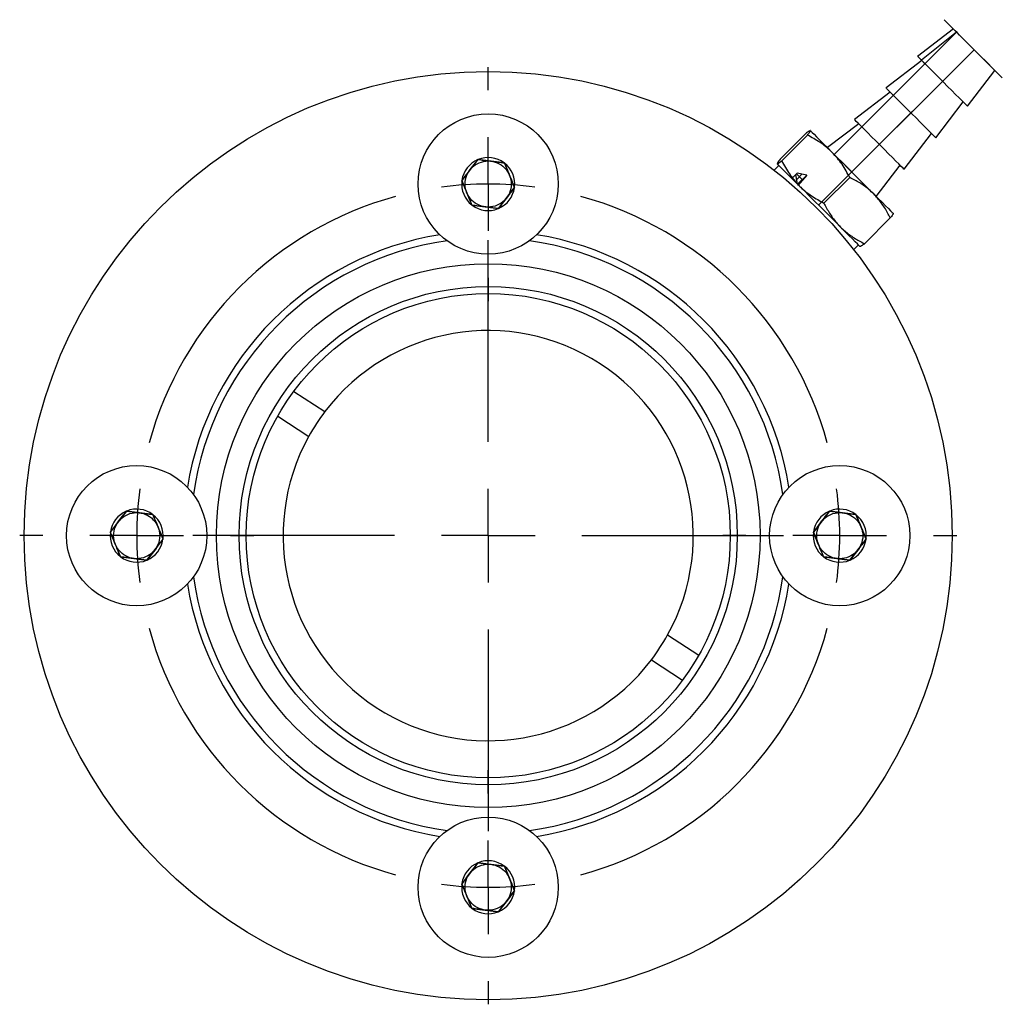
# Model space of a CAD drawing. Header units: inches. Extents: x 1.2 to 18.5, y 2.5 to 15.5.
# Tile 1 of 14: x 3.5 to 5.6, y 7.9 to 10. Entities that reach past the tile are written whole.
import ezdxf

# ---------------------------------------------------------------- set-up
doc = ezdxf.new("R2010")
doc.units = ezdxf.units.IN
doc.header["$MEASUREMENT"] = 0
doc.linetypes.add('CENTERX2', pattern=[0.8, 0.5, -0.1, 0.1, -0.1])
doc.layers.add('SLD-0', color=7, linetype='Continuous')

# ---------------------------------------------------------------- blocks, each defined once
blk = doc.blocks.new('SW_CENTERMARKSYMBOL_1')
at = {"layer": 'SLD-0', "color": 0}
for p, q in [((0.75, 0.95), (0.75, 0.9996)), ((0.75, 0.75), (0.75, 0.85)), ((0.75, 0.75), (0.75, 0.65)), ((0.75, 0.2), (0.75, 0.6303)), ((0.75, 0.55), (0.75, 0.5004)), ((0.75, 0), (0.75, 0.1)), ((-0.2, 0), (-0.2496, 0)), ((0, 0), (-0.1, 0)), ((0, 0), (0.1, 0)), ((0.55, 0), (0.1197, 0)), ((0.2, 0), (0.2496, 0)), ((0.75, 0), (0.65, 0)), ((0.75, 0), (0.75, -0.1)), ((0.75, 0), (0.85, 0)), ((0.95, 0), (1.3803, 0)), ((1.3, 0), (1.2504, 0)), ((1.5, 0), (1.4, 0)), ((1.5, 0), (1.6, 0)), ((1.7, 0), (1.7496, 0)), ((0.75, -0.2), (0.75, -0.6303)), ((0.75, -0.55), (0.75, -0.5004)), ((0.75, -0.75), (0.75, -0.65)), ((0.75, -0.75), (0.75, -0.85)), ((0.75, -0.95), (0.75, -0.9996))]:
    blk.add_line(p, q, dxfattribs=at)
for start, end in [(90, 97.6394), (82.3606, 90), (105.2789, 164.7211), (15.2789, 74.7211), (172.3606, 180), (0, 7.6394), (180, 187.6394), (352.3606, 0), (195.2789, 254.7211), (285.2789, 344.7211), (262.3606, 270), (270, 277.6394)]:
    blk.add_arc((0.75, 0), 0.75, start, end, dxfattribs=at)

msp = doc.modelspace()

# ---------------------------------------------------------------- linework, layer by layer
at = {"color": 7, "linetype": 'CENTERX2'}
for p, q in [((5.467, 9.9875), (5.5913, 9.8632)), ((5.4935, 9.961), (5.4187, 9.9011)), ((5.1994, 9.5918), (5.531, 9.9235)), ((5.4187, 9.9011), (5.4262, 9.8936)), ((5.1507, 9.6571), (5.1424, 9.6488)), ((5.152, 9.6585), (5.1642, 9.6463)), ((5.1526, 9.6469), (5.1637, 9.6579)), ((5.1739, 9.656), (5.1546, 9.6367))]:
    msp.add_line(p, q, dxfattribs=at)
at = {"color": 7, "linetype": 'Continuous'}
for p, q in [((5.4935, 9.961), (5.2326, 9.7001)), ((5.531, 9.9235), (5.4935, 9.961)), ((5.2701, 9.6626), (5.531, 9.9235)), ((4.4726, 9.6893), (4.4381, 9.6442)), ((4.529, 9.682), (4.4726, 9.6893)), ((5.2326, 9.7001), (5.2701, 9.6626)), ((4.5507, 9.6295), (4.529, 9.682)), ((4.4381, 9.6442), (4.4598, 9.5918)), ((5.1507, 9.6571), (5.1534, 9.6599)), ((5.1546, 9.6367), (5.1507, 9.6571)), ((5.1739, 9.656), (5.1534, 9.6599)), ((5.1739, 9.656), (5.155, 9.6341)), ((4.5162, 9.5844), (4.5507, 9.6295)), ((5.1546, 9.6367), (5.155, 9.6341)), ((4.4598, 9.5918), (4.5162, 9.5844)), ((3.7226, 8.9393), (3.6881, 8.8942)), ((3.779, 8.932), (3.7226, 8.9393)), ((3.8007, 8.8795), (3.779, 8.932)), ((5.2226, 8.9393), (5.1881, 8.8942)), ((5.279, 8.932), (5.2226, 8.9393)), ((5.3007, 8.8795), (5.279, 8.932)), ((3.6881, 8.8942), (3.7098, 8.8418)), ((5.1881, 8.8942), (5.2098, 8.8418)), ((3.7662, 8.8344), (3.8007, 8.8795)), ((5.2662, 8.8344), (5.3007, 8.8795)), ((3.7098, 8.8418), (3.7662, 8.8344)), ((5.2098, 8.8418), (5.2662, 8.8344)), ((4.4726, 8.1893), (4.4381, 8.1442)), ((4.529, 8.182), (4.4726, 8.1893)), ((4.5507, 8.1295), (4.529, 8.182)), ((4.4381, 8.1442), (4.4598, 8.0918)), ((4.5162, 8.0844), (4.5507, 8.1295)), ((4.4598, 8.0918), (4.5162, 8.0844))]:
    msp.add_line(p, q, dxfattribs=at)
at = {"color": 7, "linetype": 'Continuous', "lineweight": 25}
for p, q in [((5.4868, 9.9677), (5.4106, 9.9092)), ((5.4195, 9.9003), (5.3433, 9.8418)), ((5.5752, 9.8793), (5.5544, 9.9001)), ((5.5167, 9.8031), (5.5752, 9.8793)), ((5.3521, 9.833), (5.276, 9.7745)), ((5.4494, 9.7358), (5.5079, 9.8119)), ((5.2848, 9.7656), (5.2182, 9.7145)), ((5.1721, 9.7447), (5.1172, 9.6898)), ((5.1756, 9.7413), (5.1207, 9.6863)), ((5.382, 9.6684), (5.4405, 9.7446)), ((4.4726, 9.6893), (4.4723, 9.6889)), ((4.4731, 9.6893), (4.4726, 9.6893)), ((4.529, 9.682), (4.5285, 9.682)), ((4.5292, 9.6815), (4.529, 9.682)), ((5.1145, 9.6767), (5.1044, 9.6666)), ((5.322, 9.6106), (5.3732, 9.6772)), ((4.4384, 9.6446), (4.4381, 9.6442)), ((4.4381, 9.6442), (4.4382, 9.6438)), ((5.2657, 9.6512), (5.2107, 9.5963)), ((4.5504, 9.6291), (4.5507, 9.6295)), ((4.5507, 9.6295), (4.5505, 9.6299)), ((4.4596, 9.5922), (4.4598, 9.5918)), ((4.4598, 9.5918), (4.4603, 9.5917)), ((4.5157, 9.5844), (4.5162, 9.5844)), ((4.5162, 9.5844), (4.5165, 9.5848)), ((5.3523, 9.5646), (5.2973, 9.5097)), ((5.2741, 9.4969), (5.2842, 9.507)), ((4.0797, 9.1947), (4.146, 9.1515)), ((4.0453, 9.142), (4.1116, 9.0987)), ((3.7226, 8.9393), (3.7223, 8.9389)), ((3.7231, 8.9393), (3.7226, 8.9393)), ((3.779, 8.932), (3.7785, 8.932)), ((3.7792, 8.9315), (3.779, 8.932)), ((5.2226, 8.9393), (5.2223, 8.9389)), ((5.2231, 8.9393), (5.2226, 8.9393)), ((5.279, 8.932), (5.2785, 8.932)), ((5.2792, 8.9315), (5.279, 8.932)), ((3.6884, 8.8946), (3.6881, 8.8942)), ((3.6881, 8.8942), (3.6882, 8.8938)), ((5.1884, 8.8946), (5.1881, 8.8942)), ((5.1881, 8.8942), (5.1882, 8.8938)), ((3.8004, 8.8791), (3.8007, 8.8795)), ((3.8007, 8.8795), (3.8005, 8.8799)), ((5.3004, 8.8791), (5.3007, 8.8795)), ((5.3007, 8.8795), (5.3005, 8.8799)), ((3.7096, 8.8422), (3.7098, 8.8418)), ((5.2096, 8.8422), (5.2098, 8.8418)), ((3.7098, 8.8418), (3.7103, 8.8417)), ((3.7657, 8.8344), (3.7662, 8.8344)), ((3.7662, 8.8344), (3.7665, 8.8348)), ((5.2098, 8.8418), (5.2103, 8.8417)), ((5.2657, 8.8344), (5.2662, 8.8344)), ((5.2662, 8.8344), (5.2665, 8.8348)), ((4.8772, 8.675), (4.9435, 8.6317)), ((4.8428, 8.6222), (4.9091, 8.579)), ((4.4726, 8.1893), (4.4723, 8.1889)), ((4.4731, 8.1893), (4.4726, 8.1893)), ((4.529, 8.182), (4.5285, 8.182)), ((4.5292, 8.1815), (4.529, 8.182)), ((4.4384, 8.1446), (4.4381, 8.1442)), ((4.4381, 8.1442), (4.4382, 8.1438)), ((4.5504, 8.1291), (4.5507, 8.1295)), ((4.5507, 8.1295), (4.5505, 8.1299)), ((4.4596, 8.0922), (4.4598, 8.0918)), ((4.4598, 8.0918), (4.4603, 8.0917)), ((4.5157, 8.0844), (4.5162, 8.0844)), ((4.5162, 8.0844), (4.5165, 8.0848))]:
    msp.add_line(p, q, dxfattribs=at)
at = {"color": 7, "linetype": 'Continuous', "lineweight": 25, "flags": 128}
for points in [[(5.5544, 9.9001), (5.5469, 9.9076), (5.5388, 9.9157), (5.5304, 9.9241), (5.5221, 9.9324), (5.514, 9.9405), (5.5066, 9.9479), (5.5001, 9.9544), (5.4947, 9.9598), (5.4906, 9.9639), (5.4879, 9.9666), (5.4868, 9.9676), (5.4868, 9.9677)], [(5.4917, 9.8281), (5.4835, 9.8363), (5.4746, 9.8452), (5.4655, 9.8543), (5.4562, 9.8636), (5.4472, 9.8726), (5.4387, 9.8811), (5.431, 9.8888), (5.4242, 9.8956), (5.4187, 9.9011), (5.4145, 9.9053), (5.4118, 9.908), (5.4107, 9.9091), (5.4106, 9.9092)], [(5.4244, 9.7607), (5.4161, 9.769), (5.4073, 9.7778), (5.3981, 9.787), (5.3889, 9.7962), (5.3799, 9.8052), (5.3714, 9.8137), (5.3636, 9.8215), (5.3569, 9.8282), (5.3513, 9.8338), (5.3471, 9.838), (5.3444, 9.8407), (5.3433, 9.8418), (5.3433, 9.8418)], [(5.5167, 9.8031), (5.5162, 9.8036), (5.5141, 9.8057), (5.5105, 9.8093), (5.5054, 9.8144), (5.4991, 9.8207), (5.4917, 9.8281)], [(5.357, 9.6934), (5.3488, 9.7016), (5.34, 9.7105), (5.3308, 9.7196), (5.3216, 9.7289), (5.3125, 9.7379), (5.304, 9.7464), (5.2963, 9.7541), (5.2895, 9.7609), (5.284, 9.7664), (5.2798, 9.7706), (5.2771, 9.7733), (5.276, 9.7744), (5.276, 9.7745)], [(5.1818, 9.7509), (5.1829, 9.7497), (5.1855, 9.7471), (5.1896, 9.743), (5.1951, 9.7376), (5.2018, 9.7308), (5.2098, 9.7229), (5.2187, 9.7139), (5.2285, 9.7041)], [(5.4494, 9.7358), (5.4488, 9.7363), (5.4468, 9.7384), (5.4431, 9.742), (5.4381, 9.747), (5.4318, 9.7533), (5.4244, 9.7607)], [(5.2285, 9.7041), (5.2391, 9.6936), (5.2501, 9.6825), (5.2615, 9.6711), (5.2731, 9.6596), (5.2846, 9.648), (5.2959, 9.6368), (5.3067, 9.626), (5.3169, 9.6158)], [(5.382, 9.6684), (5.3815, 9.6689), (5.3794, 9.671), (5.3758, 9.6746), (5.3707, 9.6797), (5.3644, 9.686), (5.357, 9.6934)], [(5.1578, 9.6334), (5.148, 9.6432), (5.139, 9.6522), (5.1311, 9.6601), (5.1244, 9.6668), (5.1189, 9.6723), (5.1148, 9.6764), (5.1122, 9.679), (5.111, 9.6802)], [(5.2462, 9.5451), (5.236, 9.5553), (5.2251, 9.5661), (5.2139, 9.5773), (5.2024, 9.5888), (5.1908, 9.6004), (5.1794, 9.6118), (5.1683, 9.6229), (5.1578, 9.6334)], [(5.3169, 9.6158), (5.3263, 9.6064), (5.3347, 9.598), (5.342, 9.5906), (5.3481, 9.5845), (5.3529, 9.5798), (5.3562, 9.5764), (5.3581, 9.5746), (5.3584, 9.5742)], [(5.2877, 9.5035), (5.2874, 9.5039), (5.2855, 9.5057), (5.2821, 9.5091), (5.2774, 9.5138), (5.2713, 9.5199), (5.264, 9.5273), (5.2555, 9.5357), (5.2462, 9.5451)]]:
    msp.add_lwpolyline(points, dxfattribs=at)
at = {"color": 7, "linetype": 'Continuous', "lineweight": 25}
for centre, radius in [((4.4944, 8.8869), 0.99), ((4.4944, 9.6369), 0.1496), ((4.4944, 8.8869), 0.58), ((4.4944, 8.8869), 0.5315), ((4.4944, 8.8869), 0.5165), ((3.7444, 8.8869), 0.1496), ((5.2444, 8.8869), 0.1496), ((4.4944, 8.1369), 0.1496)]:
    msp.add_circle(centre, radius, dxfattribs=at)
at = {"color": 7, "linetype": 'CENTERX2'}
for centre in [(4.4944, 9.6369), (3.7444, 8.8869), (5.2444, 8.8869), (4.4944, 8.1369)]:
    msp.add_circle(centre, 0.0492, dxfattribs=at)
at = {"color": 7, "linetype": 'Continuous', "lineweight": 25}
for centre, radius, start, end in [((4.4944, 9.6369), 0.0566, 112.9634, 172.082), ((4.4944, 9.6369), 0.0566, 52.9634, 112.082), ((4.4944, 9.6369), 0.0566, 352.9634, 52.082), ((4.4944, 9.6369), 0.0566, 172.9634, 232.082), ((4.4944, 9.6369), 0.0566, 292.9634, 352.082), ((4.4944, 9.6369), 0.0566, 232.9634, 292.082), ((4.4944, 8.8869), 0.65, 99.141, 170.859), ((4.4944, 8.8869), 0.635, 97.9512, 172.0488), ((4.4944, 8.8869), 0.635, 7.9512, 82.0488), ((4.4944, 8.8869), 0.65, 9.141, 80.859), ((4.4944, 8.8869), 0.4375, 331.034, 142.7763), ((4.4944, 8.8869), 0.4375, 142.7763, 151.034), ((4.4944, 8.8869), 0.4375, 151.034, 322.7763), ((3.7444, 8.8869), 0.0566, 112.9634, 172.082), ((3.7444, 8.8869), 0.0566, 52.9634, 112.082), ((3.7444, 8.8869), 0.0566, 352.9634, 52.082), ((5.2444, 8.8869), 0.0566, 112.9634, 172.082), ((5.2444, 8.8869), 0.0566, 52.9634, 112.082), ((5.2444, 8.8869), 0.0566, 352.9634, 52.082), ((3.7444, 8.8869), 0.0566, 172.9634, 232.082), ((5.2444, 8.8869), 0.0566, 172.9634, 232.082), ((3.7444, 8.8869), 0.0566, 292.9634, 352.082), ((5.2444, 8.8869), 0.0566, 292.9634, 352.082), ((3.7444, 8.8869), 0.0566, 232.9634, 292.082), ((5.2444, 8.8869), 0.0566, 232.9634, 292.082), ((4.4944, 8.8869), 0.65, 189.141, 260.859), ((4.4944, 8.8869), 0.635, 187.9512, 262.0488), ((4.4944, 8.8869), 0.635, 277.9512, 352.0488), ((4.4944, 8.8869), 0.65, 279.141, 350.859), ((4.4944, 8.8869), 0.4375, 322.7763, 331.034), ((4.4944, 8.1369), 0.0566, 52.9634, 112.082), ((4.4944, 8.1369), 0.0566, 112.9634, 172.082), ((4.4944, 8.1369), 0.0566, 352.9634, 52.082), ((4.4944, 8.1369), 0.0566, 172.9634, 232.082), ((4.4944, 8.1369), 0.0566, 292.9634, 352.082), ((4.4944, 8.1369), 0.0566, 232.9634, 292.082)]:
    msp.add_arc(centre, radius, start, end, dxfattribs=at)
for points, knots in [([(5.1818, 9.7509), (5.1817, 9.7509), (5.1813, 9.7512), (5.179, 9.75), (5.1744, 9.7465), (5.1721, 9.7447)], [0, 0, 0, 0, 0.070027, 0.530752, 1, 1, 1, 1]), ([(5.1756, 9.7413), (5.1775, 9.7437), (5.1814, 9.7488), (5.1816, 9.7502), (5.1818, 9.7509)], [0, 0, 0, 0, 0.495458, 1, 1, 1, 1]), ([(5.2285, 9.7041), (5.2274, 9.7052), (5.2193, 9.7132), (5.2023, 9.7267), (5.1846, 9.7364), (5.1756, 9.7413)], [0, 0, 0, 0, 0.070027, 0.530751, 1, 1, 1, 1]), ([(5.2657, 9.6512), (5.2606, 9.6607), (5.2502, 9.6799), (5.2358, 9.696), (5.2285, 9.7041)], [0, 0, 0, 0, 0.4954574, 1, 1, 1, 1]), ([(4.4384, 9.6446), (4.4407, 9.6477), (4.4454, 9.6538), (4.4542, 9.6654), (4.4637, 9.6776), (4.4697, 9.6855), (4.4723, 9.6889)], [0, 0, 0, 0, 0.215969, 0.439149, 0.756738, 1, 1, 1, 1]), ([(4.4731, 9.6893), (4.4769, 9.6888), (4.4846, 9.6878), (4.499, 9.6859), (4.5144, 9.6839), (4.5242, 9.6826), (4.5285, 9.682)], [0, 0, 0, 0, 0.215968, 0.439149, 0.756737, 1, 1, 1, 1]), ([(5.1172, 9.6898), (5.1153, 9.6873), (5.1114, 9.6823), (5.1112, 9.6809), (5.111, 9.6802)], [0, 0, 0, 0, 0.495458, 1, 1, 1, 1]), ([(5.111, 9.6802), (5.1111, 9.6801), (5.1115, 9.6799), (5.1138, 9.681), (5.1184, 9.6846), (5.1207, 9.6863)], [0, 0, 0, 0, 0.070028, 0.530753, 1, 1, 1, 1]), ([(5.1207, 9.6863), (5.1258, 9.6768), (5.1361, 9.6576), (5.1505, 9.6415), (5.1578, 9.6334)], [0, 0, 0, 0, 0.4954586, 1, 1, 1, 1]), ([(4.5292, 9.6815), (4.5303, 9.6786), (4.5338, 9.6704), (4.5401, 9.6551), (4.5462, 9.6403), (4.5495, 9.6323), (4.5505, 9.6299)], [0, 0, 0, 0, 0.174786, 0.506416, 0.850618, 1, 1, 1, 1]), ([(4.4596, 9.5922), (4.4586, 9.5946), (4.4553, 9.6026), (4.4492, 9.6174), (4.4428, 9.6327), (4.4394, 9.6409), (4.4382, 9.6438)], [0, 0, 0, 0, 0.149383, 0.493584, 0.825216, 1, 1, 1, 1]), ([(5.3169, 9.6158), (5.3135, 9.619), (5.3043, 9.6277), (5.2873, 9.6398), (5.2729, 9.6474), (5.2657, 9.6512)], [0, 0, 0, 0, 0.224029, 0.609761, 1, 1, 1, 1]), ([(4.5504, 9.6291), (4.5481, 9.626), (4.5434, 9.6199), (4.5346, 9.6083), (4.5251, 9.5961), (4.5191, 9.5882), (4.5165, 9.5848)], [0, 0, 0, 0, 0.215969, 0.439149, 0.756738, 1, 1, 1, 1]), ([(5.1578, 9.6334), (5.1589, 9.6324), (5.167, 9.6243), (5.184, 9.6108), (5.2018, 9.6012), (5.2107, 9.5963)], [0, 0, 0, 0, 0.070027, 0.530752, 1, 1, 1, 1]), ([(5.3523, 9.5646), (5.3503, 9.5683), (5.3446, 9.5795), (5.3336, 9.5973), (5.3225, 9.6096), (5.3169, 9.6158)], [0, 0, 0, 0, 0.201038, 0.597832, 1, 1, 1, 1]), ([(4.5157, 9.5844), (4.5119, 9.5849), (4.5042, 9.5859), (4.4898, 9.5878), (4.4744, 9.5898), (4.4646, 9.5911), (4.4603, 9.5917)], [0, 0, 0, 0, 0.2159682, 0.439149, 0.7567373, 1, 1, 1, 1]), ([(5.2107, 9.5963), (5.2145, 9.5891), (5.2221, 9.5747), (5.2342, 9.5577), (5.243, 9.5484), (5.2462, 9.5451)], [0, 0, 0, 0, 0.3860951, 0.7759707, 1, 1, 1, 1]), ([(5.3584, 9.5742), (5.3585, 9.5742), (5.3587, 9.5738), (5.3576, 9.5715), (5.354, 9.5669), (5.3523, 9.5646)], [0, 0, 0, 0, 0.070027, 0.530752, 1, 1, 1, 1]), ([(5.2462, 9.5451), (5.2522, 9.5395), (5.2645, 9.5284), (5.2823, 9.5173), (5.2936, 9.5116), (5.2973, 9.5097)], [0, 0, 0, 0, 0.396426, 0.798962, 1, 1, 1, 1]), ([(5.2973, 9.5097), (5.2949, 9.5077), (5.2898, 9.5039), (5.2884, 9.5036), (5.2877, 9.5035)], [0, 0, 0, 0, 0.495458, 1, 1, 1, 1]), ([(3.6884, 8.8946), (3.6907, 8.8977), (3.6954, 8.9038), (3.7042, 8.9154), (3.7137, 8.9276), (3.7197, 8.9355), (3.7223, 8.9389)], [0, 0, 0, 0, 0.215968, 0.439149, 0.756737, 1, 1, 1, 1]), ([(3.7231, 8.9393), (3.7269, 8.9388), (3.7346, 8.9378), (3.749, 8.9359), (3.7644, 8.9339), (3.7742, 8.9326), (3.7785, 8.932)], [0, 0, 0, 0, 0.215968, 0.439148, 0.756737, 1, 1, 1, 1]), ([(3.7792, 8.9315), (3.7803, 8.9286), (3.7838, 8.9204), (3.7901, 8.9051), (3.7962, 8.8903), (3.7995, 8.8823), (3.8005, 8.8799)], [0, 0, 0, 0, 0.1747847, 0.5064166, 0.8506176, 1, 1, 1, 1]), ([(5.1884, 8.8946), (5.1907, 8.8977), (5.1954, 8.9038), (5.2042, 8.9154), (5.2137, 8.9276), (5.2197, 8.9355), (5.2223, 8.9389)], [0, 0, 0, 0, 0.215968, 0.439149, 0.756737, 1, 1, 1, 1]), ([(5.2231, 8.9393), (5.2269, 8.9388), (5.2346, 8.9378), (5.249, 8.9359), (5.2644, 8.9339), (5.2742, 8.9326), (5.2785, 8.932)], [0, 0, 0, 0, 0.215968, 0.439148, 0.756737, 1, 1, 1, 1]), ([(5.2792, 8.9315), (5.2803, 8.9286), (5.2838, 8.9204), (5.2901, 8.9051), (5.2962, 8.8903), (5.2995, 8.8823), (5.3005, 8.8799)], [0, 0, 0, 0, 0.174785, 0.506416, 0.850618, 1, 1, 1, 1]), ([(3.7096, 8.8422), (3.7086, 8.8446), (3.7053, 8.8526), (3.6992, 8.8674), (3.6928, 8.8827), (3.6894, 8.8909), (3.6882, 8.8938)], [0, 0, 0, 0, 0.149383, 0.493584, 0.825215, 1, 1, 1, 1]), ([(5.2096, 8.8422), (5.2086, 8.8446), (5.2053, 8.8526), (5.1992, 8.8674), (5.1928, 8.8827), (5.1894, 8.8909), (5.1882, 8.8938)], [0, 0, 0, 0, 0.149382, 0.493583, 0.825215, 1, 1, 1, 1]), ([(3.8004, 8.8791), (3.7981, 8.876), (3.7934, 8.8699), (3.7846, 8.8583), (3.7751, 8.8461), (3.7691, 8.8382), (3.7665, 8.8348)], [0, 0, 0, 0, 0.215968, 0.439149, 0.756737, 1, 1, 1, 1]), ([(5.3004, 8.8791), (5.2981, 8.876), (5.2934, 8.8699), (5.2846, 8.8583), (5.2751, 8.8461), (5.2691, 8.8382), (5.2665, 8.8348)], [0, 0, 0, 0, 0.215968, 0.439149, 0.756737, 1, 1, 1, 1]), ([(3.7657, 8.8344), (3.7619, 8.8349), (3.7542, 8.8359), (3.7398, 8.8378), (3.7244, 8.8398), (3.7146, 8.8411), (3.7103, 8.8417)], [0, 0, 0, 0, 0.215968, 0.439148, 0.756737, 1, 1, 1, 1]), ([(5.2657, 8.8344), (5.2619, 8.8349), (5.2542, 8.8359), (5.2398, 8.8378), (5.2244, 8.8398), (5.2146, 8.8411), (5.2103, 8.8417)], [0, 0, 0, 0, 0.215968, 0.439148, 0.756737, 1, 1, 1, 1]), ([(4.4384, 8.1446), (4.4407, 8.1477), (4.4454, 8.1538), (4.4542, 8.1654), (4.4637, 8.1776), (4.4697, 8.1855), (4.4723, 8.1889)], [0, 0, 0, 0, 0.215969, 0.439149, 0.756738, 1, 1, 1, 1]), ([(4.4731, 8.1893), (4.4769, 8.1888), (4.4846, 8.1878), (4.499, 8.1859), (4.5144, 8.1839), (4.5242, 8.1826), (4.5285, 8.182)], [0, 0, 0, 0, 0.2159682, 0.439149, 0.7567373, 1, 1, 1, 1]), ([(4.5292, 8.1815), (4.5303, 8.1786), (4.5338, 8.1704), (4.5401, 8.1551), (4.5462, 8.1403), (4.5495, 8.1323), (4.5505, 8.1299)], [0, 0, 0, 0, 0.174784, 0.506416, 0.850617, 1, 1, 1, 1]), ([(4.4596, 8.0922), (4.4586, 8.0946), (4.4553, 8.1026), (4.4492, 8.1174), (4.4428, 8.1327), (4.4394, 8.1409), (4.4382, 8.1438)], [0, 0, 0, 0, 0.149383, 0.493584, 0.825216, 1, 1, 1, 1]), ([(4.5504, 8.1291), (4.5481, 8.126), (4.5434, 8.1199), (4.5346, 8.1083), (4.5251, 8.0961), (4.5191, 8.0882), (4.5165, 8.0848)], [0, 0, 0, 0, 0.215969, 0.439149, 0.756738, 1, 1, 1, 1]), ([(4.5157, 8.0844), (4.5119, 8.0849), (4.5042, 8.0859), (4.4898, 8.0878), (4.4744, 8.0898), (4.4646, 8.0911), (4.4603, 8.0917)], [0, 0, 0, 0, 0.215968, 0.439149, 0.756737, 1, 1, 1, 1])]:
    msp.add_open_spline(points, degree=3, knots=knots, dxfattribs=at)

# ---------------------------------------------------------------- block references
at = {"layer": 'SLD-0', "color": 7}
msp.add_blockref('SW_CENTERMARKSYMBOL_1', (3.7444, 8.8869), dxfattribs=at)

doc.saveas('drawing.dxf')
